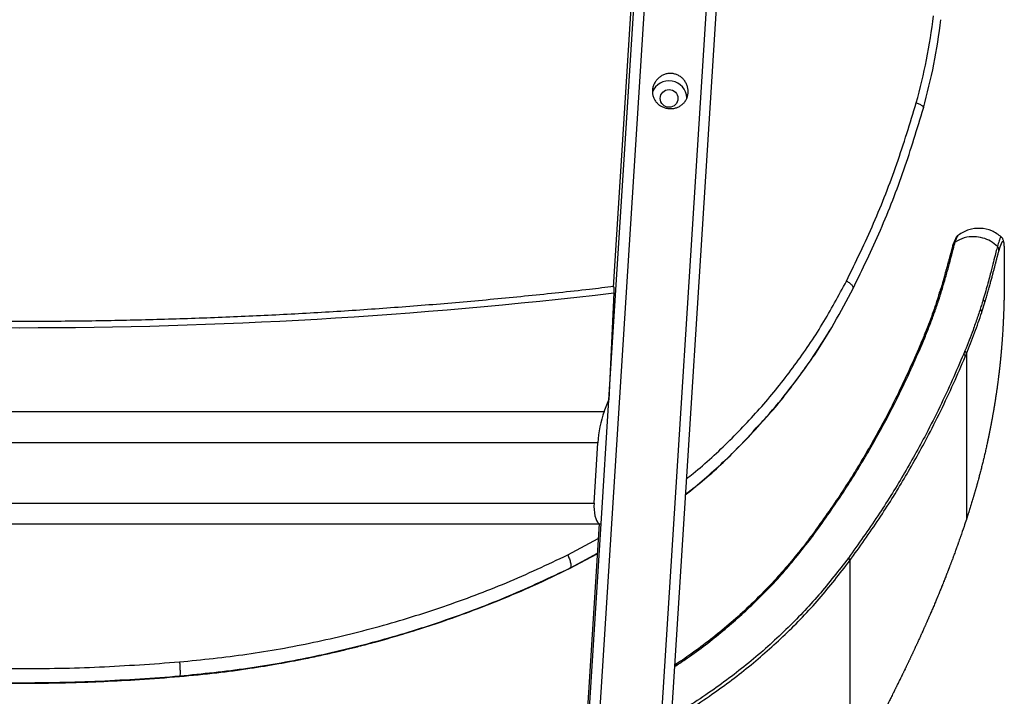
# Paper-space layout '_Bottom' of a CAD drawing. Header units: millimetres. Extents: x -275 to 275, y -308 to 307.
# Tile 4 of 5: x 0 to 275, y -132 to 57. Entities that reach past the tile are written whole.
import ezdxf

# ---------------------------------------------------------------- set-up
doc = ezdxf.new("R2010")
doc.units = ezdxf.units.MM

psp = doc.layouts.new('_Bottom')

# ---------------------------------------------------------------- linework, layer by layer
at = {"color": 7, "linetype": 'Continuous', "lineweight": 25}
for p, q in [((185.47, 228.93), (154.61, -256.7)), ((164.88, -49.14), (182.63, 230.08)), ((171.9, -258.83), (202.83, 227.77)), ((205.58, 228.55), (174.49, -260.56)), ((181.43, 224.23), (166.06, -17.64)), ((262.58, -3.17), (262.67, -3.18)), ((274.67, -3.7), (274.65, -3.68)), ((166.21, -19.26), (164.88, -49.16)), ((258.02, -18.5), (258.02, -18.5)), ((257.24, -21), (257.24, -21)), ((269.61, -21.05), (269.61, -21.05)), ((268.76, -23.78), (268.75, -23.78)), ((252.6, -32.26), (252.24, -33.13)), ((252.86, -32.71), (253.23, -31.82)), ((264.49, -35.44), (264.13, -36.29)), ((264.53, -37.17), (264.88, -36.32)), ((264.88, -36.32), (264.88, -82.66)), ((162.68, -83.87), (164.88, -49.16)), ((163.54, -52.45), (164.88, -49.16)), ((-163.54, -52.45), (163.54, -52.45)), ((208.5, -54.56), (209, -53.96)), ((161.79, -61.17), (-161.79, -61.17)), ((160.72, -78.06), (161.79, -61.17)), ((-160.72, -78.06), (160.72, -78.06)), ((-162.45, -83.92), (162.45, -83.92)), ((162.15, -83.92), (151.23, -255.84)), ((151.63, -257.71), (162.68, -83.87)), ((153.34, -92.59), (161.9, -87.95)), ((153.86, -96.39), (161.62, -92.29)), ((154.08, -96.22), (161.63, -92.11)), ((154.08, -96.22), (153.84, -96.35)), ((232.23, -94.25), (232.23, -154.16)), ((44.81, -126.47), (44.73, -126.6))]:
    psp.add_line(p, q, dxfattribs=at)
at = {"color": 7, "linetype": 'Continuous', "lineweight": 25, "flags": 128}
for points in [[(252.21, -33.25), (252.23, -33.15), (252.24, -33.14)], [(160.72, -78.06), (160.69, -78.99), (160.72, -79.92), (160.82, -80.81), (160.97, -81.64), (161.17, -82.37), (161.42, -82.98), (161.71, -83.45), (162.02, -83.76), (162.34, -83.91), (162.68, -83.87)]]:
    psp.add_lwpolyline(points, dxfattribs=at)
at = {"color": 7, "linetype": 'Continuous', "lineweight": 25}
psp.add_circle((181.71, 35.19), 2.48, dxfattribs=at)
for centre, radius, start, end in [((181.67, 35.1), 5.01, 2.5292, 157.9869), ((0, 1396), 1424.99, 263.30168, 276.69832), ((252.95, -33.5), 0.801, 96.8285, 152.7468), ((253.33, -32.62), 0.808, 97.2908, 153.402), ((263.85, -36.26), 1.03, 356.4277, 52.2845), ((263.5, -37.1), 1.03, 356.5287, 52.3151), ((190.57, -62.43), 28.81, 159.7473, 177.5079), ((221.75, -87.83), 0.543, 73.6006, 130.2913), ((231.12, -94.28), 1.12, 1.4255, 47.9628)]:
    psp.add_arc(centre, radius, start, end, dxfattribs=at)
for points, knots in [([(250.87, 33.98), (251.91, 37.98), (254, 45.97), (255.13, 54.18), (255.7, 58.29)], [0, 0, 0, 0, 0.5001247, 1, 1, 1, 1]), ([(252.86, 32.45), (253.92, 36.53), (256.04, 44.67), (257.2, 53.03), (257.77, 57.22)], [0, 0, 0, 0, 0.500151, 1, 1, 1, 1]), ([(181.31, 32.38), (180.98, 32.43), (180.66, 32.51), (180.04, 32.73), (179.74, 32.86), (179.18, 33.18), (178.92, 33.37), (178.44, 33.78), (178.22, 34.02), (177.83, 34.51), (177.66, 34.78), (177.38, 35.35), (177.27, 35.65), (177.15, 36.11), (177.12, 36.26), (177.07, 36.58), (177.05, 36.74), (177.03, 37.23), (177.05, 37.55), (177.15, 38.19), (177.23, 38.52), (177.46, 39.13), (177.6, 39.43), (177.94, 40), (178.14, 40.26), (178.58, 40.75), (178.83, 40.98), (179.35, 41.37), (179.63, 41.54), (180.22, 41.83), (180.54, 41.95), (181.18, 42.11), (181.5, 42.16), (182, 42.18), (182.16, 42.18), (182.49, 42.16), (182.66, 42.15), (183.14, 42.07), (183.46, 41.98), (184.08, 41.74), (184.37, 41.6), (184.93, 41.24), (185.19, 41.04), (185.67, 40.59), (185.88, 40.34), (186.26, 39.8), (186.43, 39.51), (186.7, 38.91), (186.81, 38.6), (186.97, 37.96), (187.01, 37.63), (187.04, 36.98), (187.03, 36.65), (186.93, 36.01), (186.85, 35.71), (186.68, 35.26), (186.62, 35.11), (186.48, 34.83), (186.4, 34.69), (186.15, 34.29), (185.95, 34.04), (185.52, 33.59), (185.28, 33.39), (184.76, 33.03), (184.48, 32.87), (183.89, 32.62), (183.59, 32.52), (182.95, 32.38), (182.62, 32.34), (181.97, 32.32), (181.64, 32.33), (181.31, 32.38)], [0, 0, 0, 0, 0.03125, 0.03125, 0.0625, 0.0625, 0.09375, 0.09375, 0.125, 0.125, 0.15625, 0.15625, 0.1875, 0.1875, 0.203125, 0.203125, 0.21875, 0.21875, 0.25, 0.25, 0.28125, 0.28125, 0.3125, 0.3125, 0.34375, 0.34375, 0.375, 0.375, 0.40625, 0.40625, 0.4375, 0.4375, 0.46875, 0.46875, 0.484375, 0.484375, 0.5, 0.5, 0.53125, 0.53125, 0.5625, 0.5625, 0.59375, 0.59375, 0.625, 0.625, 0.65625, 0.65625, 0.6875, 0.6875, 0.71875, 0.71875, 0.75, 0.75, 0.78125, 0.78125, 0.796875, 0.796875, 0.8125, 0.8125, 0.84375, 0.84375, 0.875, 0.875, 0.90625, 0.90625, 0.9375, 0.9375, 0.96875, 0.96875, 1, 1, 1, 1]), ([(231.34, -15.93), (233.94, -10.56), (239.13, 0.15), (245.65, 16.83), (249.12, 28.25), (250.87, 33.98)], [0, 0, 0, 0, 0.334001, 0.665605, 1, 1, 1, 1]), ([(250.86, 33.98), (251.04, 33.92), (251.41, 33.79), (251.89, 33.57), (252.31, 33.32), (252.73, 32.95), (252.93, 32.65), (252.84, 32.49), (252.83, 32.46)], [0, 0, 0, 0, 0.1011, 0.218373, 0.359175, 0.525642, 0.914936, 1, 1, 1, 1]), ([(233.2, -18.02), (235.81, -12.6), (241.05, -1.75), (247.62, 15.12), (251.11, 26.67), (252.86, 32.45)], [0, 0, 0, 0, 0.333398, 0.666803, 1, 1, 1, 1]), ([(274.74, -3.63), (273.86, -2.98), (272.08, -1.68), (268.8, -1.02), (265.47, -1.37), (263.58, -2.51), (262.63, -3.08)], [0, 0, 0, 0, 0.249147, 0.499276, 0.75021, 1, 1, 1, 1]), ([(258.02, -18.5), (258.21, -17.88), (258.76, -16.03), (259.56, -13.18), (260.46, -9.84), (261.21, -6.94), (261.59, -5.52), (261.75, -5.01), (261.75, -5.01)], [0, 0, 0, 0, 0.093047, 0.280682, 0.468247, 0.734098, 0.999998, 1, 1, 1, 1]), ([(262.54, -3.12), (262.52, -3.14), (262.35, -3.26), (262.17, -3.51), (261.89, -3.94), (261.7, -4.39), (261.44, -4.93), (261.25, -5.51), (261.15, -5.79)], [0, 0, 0, 0, 0.020784, 0.141515, 0.314538, 0.601553, 0.803645, 1, 1, 1, 1]), ([(261.75, -5.01), (261.75, -5.01), (261.84, -4.71), (262, -4.24), (262.26, -3.65), (262.48, -3.11), (262.56, -3.16), (262.58, -3.17)], [0, 0, 0, 0, 0.000003, 0.21125, 0.422669, 0.847885, 1, 1, 1, 1]), ([(273.56, -6.24), (272.95, -5.73), (271.73, -4.7), (269.48, -3.79), (266.95, -3.41), (264.23, -3.7), (262.57, -4.58), (261.75, -5.01)], [0, 0, 0, 0, 0.1862957, 0.3720871, 0.5600613, 0.7800126, 1, 1, 1, 1]), ([(274.65, -3.68), (274.63, -3.64), (274.56, -3.51), (274.36, -3.87), (274.07, -4.53), (273.73, -5.67), (273.56, -6.24)], [0, 0, 0, 0, 0.158999, 0.439548, 0.720152, 1, 1, 1, 1]), ([(274.01, -7.45), (274.02, -7.42), (274.06, -7.28), (274.11, -7.1), (274.17, -6.92), (274.23, -6.75), (274.29, -6.55), (274.36, -6.38), (274.4, -6.24), (274.44, -6.15), (274.49, -6.03), (274.53, -5.91), (274.58, -5.77), (274.63, -5.66), (274.67, -5.54), (274.71, -5.44), (274.76, -5.34), (274.8, -5.24), (274.84, -5.15), (274.88, -5.07), (274.92, -5), (274.96, -4.94), (274.98, -4.9), (275.01, -4.86), (275.04, -4.83), (275.06, -4.81), (275.08, -4.79), (275.1, -4.78), (275.12, -4.77), (275.14, -4.77), (275.16, -4.77), (275.18, -4.78), (275.2, -4.8), (275.22, -4.82), (275.24, -4.85), (275.26, -4.9), (275.28, -4.96), (275.3, -5.02), (275.31, -5.08), (275.32, -5.15), (275.33, -5.21), (275.34, -5.24)], [0, 0, 0, 0, 0.008892, 0.044458, 0.062237, 0.080015, 0.115568, 0.151117, 0.16889, 0.186662, 0.204434, 0.239977, 0.257748, 0.293288, 0.311058, 0.346596, 0.364364, 0.399899, 0.435432, 0.453198, 0.488729, 0.524258, 0.542022, 0.559785, 0.595311, 0.613074, 0.630835, 0.648597, 0.684119, 0.70188, 0.71964, 0.755159, 0.772918, 0.808436, 0.826193, 0.861709, 0.897223, 0.914979, 0.950491, 0.968246, 1, 1, 1, 1]), ([(275.31, -4.96), (275.3, -4.83), (275.27, -4.6), (275.15, -4.27), (275.03, -3.95), (274.81, -3.72), (274.73, -3.64)], [0, 0, 0, 0, 0.384723, 0.67654, 0.886194, 1, 1, 1, 1]), ([(275.34, -5.24), (275.34, -5.24), (275.34, -5.28), (275.35, -5.35), (275.36, -5.46), (275.37, -5.55), (275.38, -5.68), (275.39, -5.81), (275.4, -5.95), (275.41, -6.11), (275.42, -6.24), (275.43, -6.37), (275.43, -6.51), (275.44, -6.66), (275.44, -6.81), (275.45, -6.93), (275.45, -7.09), (275.45, -7.26), (275.46, -7.44), (275.46, -7.62), (275.47, -7.8), (275.47, -8.04), (275.47, -8.29), (275.48, -8.55), (275.48, -8.82), (275.48, -9.04), (275.48, -9.27), (275.49, -9.5), (275.49, -9.74), (275.49, -9.98), (275.49, -10.23), (275.49, -10.49), (275.49, -10.75), (275.49, -10.95), (275.49, -11.22), (275.5, -11.5), (275.5, -11.78), (275.5, -11.99), (275.5, -12.21), (275.5, -12.51), (275.5, -12.82), (275.5, -13.1), (275.5, -13.3), (275.5, -13.59), (275.5, -13.94), (275.5, -14.41), (275.5, -14.92), (275.49, -15.47), (275.49, -15.96), (275.49, -16.36), (275.48, -16.91), (275.48, -17.52), (275.47, -18.18), (275.46, -18.57), (275.46, -18.97), (275.45, -19.61), (275.44, -20.26), (275.43, -20.71)], [0, 0, 0, 0, 0.002891, 0.030217, 0.043879, 0.071204, 0.084866, 0.11219, 0.139513, 0.153174, 0.180495, 0.194156, 0.207816, 0.235136, 0.248796, 0.262456, 0.276115, 0.303434, 0.317093, 0.330752, 0.35807, 0.371728, 0.399045, 0.426362, 0.44002, 0.467335, 0.480993, 0.494651, 0.521966, 0.535623, 0.54928, 0.576594, 0.590251, 0.603908, 0.617565, 0.644879, 0.658536, 0.672192, 0.685849, 0.699506, 0.726819, 0.740476, 0.747304, 0.760961, 0.788276, 0.801934, 0.829254, 0.85658, 0.870241, 0.883904, 0.897569, 0.924925, 0.938598, 0.952275, 0.955694, 0.969377, 1, 1, 1, 1]), ([(261.09, -6.07), (261.09, -6.07), (261.09, -6.08), (261.08, -6.1), (261.05, -6.2), (260.99, -6.39), (260.91, -6.66), (260.84, -6.9), (260.78, -7.11), (260.73, -7.27), (260.69, -7.44), (260.62, -7.68), (260.54, -7.99), (260.45, -8.31), (260.37, -8.59), (260.31, -8.8), (260.25, -9.02), (260.19, -9.25), (260.11, -9.56), (260, -9.96), (259.89, -10.38), (259.77, -10.81), (259.65, -11.26), (259.49, -11.82), (259.36, -12.31), (259.17, -13.01), (258.81, -14.29), (258.2, -16.44), (257.65, -18.28), (257.37, -19.19)], [0, 0, 0, 0, 0.000626, 0.003129, 0.013143, 0.053197, 0.093244, 0.133285, 0.153301, 0.173316, 0.193329, 0.213341, 0.25336, 0.293372, 0.313373, 0.333373, 0.353372, 0.373368, 0.393362, 0.433347, 0.473325, 0.49331, 0.533276, 0.573235, 0.613186, 0.633158, 0.71305, 0.856458, 1, 1, 1, 1]), ([(273.56, -6.24), (273.43, -6.72), (273.18, -7.68), (272.63, -9.88), (271.91, -12.74), (271.11, -15.76), (270.3, -18.7), (269.84, -20.26), (269.61, -21.05)], [0, 0, 0, 0, 0.185461, 0.371529, 0.557001, 0.776546, 0.888085, 1, 1, 1, 1]), ([(270.03, -21.98), (270.05, -21.92), (270.14, -21.63), (270.26, -21.22), (270.43, -20.65), (270.59, -20.08), (270.76, -19.52), (270.88, -19.08), (271.01, -18.64), (271.16, -18.1), (271.34, -17.46), (271.51, -16.85), (271.68, -16.24), (271.84, -15.66), (271.99, -15.09), (272.12, -14.62), (272.21, -14.26), (272.28, -13.99), (272.35, -13.73), (272.45, -13.38), (272.56, -12.96), (272.68, -12.47), (272.81, -11.99), (272.91, -11.61), (273, -11.25), (273.08, -10.96), (273.15, -10.68), (273.22, -10.41), (273.29, -10.15), (273.35, -9.9), (273.4, -9.71), (273.46, -9.47), (273.52, -9.23), (273.58, -9.01), (273.64, -8.79), (273.71, -8.53), (273.79, -8.23), (273.86, -7.96), (273.94, -7.69), (273.98, -7.53), (274.01, -7.45)], [0, 0, 0, 0, 0.008442, 0.04199, 0.058763, 0.092309, 0.125852, 0.142623, 0.159392, 0.192928, 0.22646, 0.259987, 0.293509, 0.327026, 0.360539, 0.394047, 0.410798, 0.427548, 0.444297, 0.461045, 0.494538, 0.528027, 0.56151, 0.594988, 0.611724, 0.645194, 0.661926, 0.678658, 0.712117, 0.728845, 0.745571, 0.762296, 0.795744, 0.812465, 0.829185, 0.862623, 0.896057, 0.929485, 0.962908, 1, 1, 1, 1]), ([(186.52, -71.26), (187.15, -70.78), (191.47, -67.49), (198.78, -60.56), (208.35, -50.5), (216.96, -39.62), (224.77, -28.14), (229.15, -20), (231.34, -15.93)], [0, 0, 0, 0, 0.032895, 0.226409, 0.419777, 0.613147, 0.80664, 1, 1, 1, 1]), ([(231.34, -15.93), (231.5, -16.02), (231.85, -16.22), (232.3, -16.54), (232.68, -16.88), (233.09, -17.37), (233.29, -17.89), (233.13, -18.16), (233.04, -18.3)], [0, 0, 0, 0, 0.0766835, 0.1656407, 0.272453, 0.3987409, 0.69409, 1, 1, 1, 1]), ([(166.23, -17.48), (163.97, -17.74), (156.02, -18.68), (142.35, -20.13), (125.21, -21.76), (108.07, -23.17), (90.93, -24.38), (73.78, -25.37), (56.63, -26.16), (39.49, -26.74), (22.34, -27.12), (5.19, -27.28), (-11.96, -27.24), (-29.11, -27), (-46.25, -26.54), (-63.39, -25.88), (-80.52, -25.01), (-97.65, -23.93), (-114.77, -22.64), (-131.89, -21.15), (-148.7, -19.47), (-160.14, -18.2), (-165.88, -17.52), (-166.23, -17.48)], [0, 0, 0, 0, 0.020594, 0.07252, 0.124314, 0.175992, 0.227569, 0.27906, 0.330481, 0.381848, 0.433177, 0.484482, 0.53578, 0.587085, 0.638409, 0.689767, 0.741176, 0.792649, 0.844205, 0.895856, 0.94762, 0.996818, 1, 1, 1, 1]), ([(166.24, -17.52), (166.25, -17.56), (166.27, -17.65), (166.25, -18.45), (166.22, -19.11), (166.21, -19.26)], [0, 0, 0, 0, 0.396475, 0.85483, 1, 1, 1, 1]), ([(209, -53.96), (211.21, -51.35), (215.8, -45.92), (222.09, -37.14), (228.03, -27.81), (231.47, -21.29), (233.19, -18.03)], [0, 0, 0, 0, 0.236279, 0.49096, 0.745533, 1, 1, 1, 1]), ([(257.39, -19.08), (257.36, -19.18), (257.11, -20), (256.84, -20.83), (256.6, -21.55)], [0, 0, 0, 0, 0.126377, 1, 1, 1, 1]), ([(257.24, -21), (257.37, -20.58), (257.64, -19.74), (257.9, -18.91), (258.02, -18.5)], [0, 0, 0, 0, 0.499945, 1, 1, 1, 1]), ([(257.37, -19.19), (257.39, -19.12), (257.42, -18.96), (257.57, -18.77), (257.76, -18.6), (257.94, -18.53), (258.02, -18.5)], [0, 0, 0, 0, 0.249402, 0.499603, 0.748837, 1, 1, 1, 1]), ([(257.37, -19.19), (257.39, -19.12), (257.42, -18.96), (257.57, -18.77), (257.76, -18.6), (257.94, -18.53), (258.02, -18.5)], [0, 0, 0, 0, 0.249403, 0.499603, 0.748837, 1, 1, 1, 1]), ([(256.58, -21.67), (256.42, -22.14), (255.63, -24.51), (254.34, -28.06), (253.06, -31.2), (252.58, -32.38)], [0, 0, 0, 0, 0.135483, 0.677346, 1, 1, 1, 1]), ([(253.23, -31.82), (253.69, -30.69), (254.61, -28.44), (255.63, -25.67), (256.26, -23.89), (256.69, -22.66), (256.97, -21.83), (257.19, -21.15), (257.24, -21)], [0, 0, 0, 0, 0.306776, 0.613539, 0.766904, 0.805245, 0.95861, 1, 1, 1, 1]), ([(256.58, -21.67), (256.6, -21.59), (256.64, -21.44), (256.78, -21.25), (256.98, -21.1), (257.15, -21.03), (257.24, -21)], [0, 0, 0, 0, 0.249403, 0.499602, 0.748861, 1, 1, 1, 1]), ([(256.58, -21.67), (256.6, -21.59), (256.64, -21.44), (256.78, -21.25), (256.98, -21.1), (257.15, -21.03), (257.24, -21)], [0, 0, 0, 0, 0.249403, 0.499602, 0.748861, 1, 1, 1, 1]), ([(275.43, -20.71), (275.43, -20.73), (275.42, -20.8), (275.42, -20.96), (275.41, -21.28), (275.4, -21.74), (275.39, -22.21), (275.38, -22.6), (275.37, -22.89), (275.36, -23.19), (275.35, -23.48), (275.34, -23.78), (275.33, -24.08), (275.32, -24.39), (275.31, -24.69), (275.3, -25), (275.29, -25.31), (275.27, -25.62), (275.26, -25.93), (275.25, -26.25), (275.23, -26.56), (275.22, -26.88), (275.2, -27.19), (275.19, -27.51), (275.17, -27.83), (275.15, -28.15), (275.14, -28.47), (275.12, -28.79), (275.1, -29.11), (275.08, -29.43), (275.06, -29.86), (275.03, -30.29), (275, -30.72), (274.98, -31.05), (274.96, -31.37), (274.94, -31.7), (274.92, -32.02), (274.89, -32.35), (274.87, -32.67), (274.85, -32.94), (274.83, -33.22), (274.81, -33.49), (274.79, -33.76), (274.76, -34.03), (274.75, -34.25), (274.72, -34.52), (274.7, -34.79), (274.68, -35.06), (274.66, -35.28), (274.65, -35.44), (274.63, -35.66), (274.61, -35.83), (274.6, -35.98), (274.59, -36.12), (274.57, -36.31), (274.55, -36.53), (274.53, -36.74), (274.51, -36.96), (274.49, -37.18), (274.47, -37.34), (274.45, -37.56), (274.43, -37.78), (274.41, -38), (274.39, -38.21), (274.36, -38.43), (274.34, -38.65), (274.32, -38.87), (274.3, -39.08), (274.27, -39.35), (274.24, -39.57), (274.22, -39.84), (274.19, -40.12), (274.15, -40.44), (274.12, -40.71), (274.09, -40.98), (274.06, -41.26), (274.02, -41.58), (273.99, -41.85), (273.95, -42.12), (273.92, -42.4), (273.88, -42.72), (273.84, -43.05), (273.79, -43.48), (273.73, -43.91), (273.67, -44.35), (273.63, -44.67), (273.59, -45), (273.53, -45.43), (273.47, -45.86), (273.41, -46.29), (273.36, -46.62), (273.31, -46.94), (273.27, -47.26), (273.22, -47.59), (273.15, -48.02), (273.09, -48.45), (273.02, -48.88), (272.97, -49.2), (272.92, -49.53), (272.87, -49.85), (272.82, -50.17), (272.77, -50.5), (272.71, -50.82), (272.67, -51.09), (272.62, -51.36), (272.59, -51.57), (272.54, -51.84), (272.51, -52.06), (272.46, -52.32), (272.42, -52.54), (272.38, -52.81), (272.34, -53.02), (272.3, -53.24), (272.26, -53.45), (272.22, -53.67), (272.18, -53.93), (272.13, -54.2), (272.08, -54.47), (272.03, -54.74), (271.98, -55.01), (271.92, -55.33), (271.86, -55.65), (271.81, -55.92), (271.76, -56.19), (271.71, -56.45), (271.66, -56.72), (271.61, -56.94), (271.57, -57.15), (271.53, -57.36), (271.49, -57.58), (271.46, -57.74), (271.41, -57.95), (271.37, -58.16), (271.33, -58.38), (271.29, -58.54), (271.26, -58.7), (271.23, -58.86), (271.19, -59.07), (271.14, -59.29), (271.1, -59.5), (271.06, -59.66), (271.03, -59.82), (271, -59.98), (270.96, -60.14), (270.93, -60.3), (270.88, -60.51), (270.84, -60.73), (270.79, -60.94), (270.75, -61.15), (270.67, -61.53), (270.55, -62.06), (270.41, -62.7), (270.29, -63.23), (270.17, -63.76), (270.04, -64.29), (269.89, -64.93), (269.79, -65.37), (269.73, -65.6), (269.73, -65.62), (269.73, -65.63), (269.72, -65.67), (269.68, -65.81), (269.6, -66.15), (269.47, -66.68), (269.32, -67.32), (269.18, -67.85), (269.05, -68.37), (268.92, -68.9), (268.78, -69.43), (268.64, -69.96), (268.53, -70.38), (268.42, -70.8), (268.31, -71.22), (268.19, -71.64), (268.08, -72.06), (267.96, -72.49), (267.85, -72.91), (267.73, -73.33), (267.64, -73.64), (267.55, -73.96), (267.48, -74.22), (267.41, -74.48), (267.33, -74.74), (267.24, -75.06), (267.15, -75.37), (267.06, -75.68), (266.98, -75.95), (266.9, -76.21), (266.83, -76.47), (266.73, -76.78), (266.61, -77.2), (266.45, -77.72), (266.29, -78.24), (266.13, -78.76), (266, -79.18), (265.84, -79.7), (265.71, -80.12), (265.58, -80.53), (265.48, -80.84), (265.38, -81.16), (265.28, -81.47), (265.17, -81.78), (265.07, -82.09), (264.98, -82.38), (264.91, -82.58), (264.88, -82.66)], [0, 0, 0, 0, 0.001308, 0.003863, 0.008973, 0.019199, 0.029427, 0.034542, 0.039657, 0.044773, 0.04989, 0.055007, 0.060125, 0.065244, 0.070363, 0.075482, 0.080603, 0.085723, 0.090845, 0.095966, 0.101088, 0.106211, 0.111334, 0.116458, 0.121581, 0.126706, 0.13183, 0.136955, 0.142081, 0.147206, 0.152332, 0.162585, 0.167712, 0.172839, 0.177966, 0.183094, 0.188221, 0.193349, 0.198478, 0.203606, 0.20617, 0.211299, 0.216428, 0.218992, 0.224121, 0.226686, 0.231815, 0.236945, 0.23951, 0.242074, 0.244639, 0.249769, 0.25009, 0.251372, 0.256502, 0.259067, 0.261632, 0.266762, 0.269328, 0.271893, 0.274458, 0.279588, 0.282154, 0.284719, 0.28985, 0.292415, 0.294981, 0.300111, 0.302677, 0.307808, 0.310374, 0.315505, 0.320636, 0.325767, 0.328333, 0.333465, 0.338596, 0.343728, 0.346294, 0.351425, 0.356557, 0.361689, 0.366821, 0.377085, 0.382217, 0.38735, 0.392482, 0.397614, 0.407879, 0.413011, 0.418144, 0.423276, 0.428409, 0.433541, 0.438674, 0.448939, 0.454071, 0.459204, 0.464336, 0.469469, 0.474602, 0.479734, 0.484867, 0.49, 0.492566, 0.497698, 0.500265, 0.505397, 0.507964, 0.513096, 0.515663, 0.520795, 0.523362, 0.525928, 0.531061, 0.533627, 0.538759, 0.543892, 0.546458, 0.551591, 0.556724, 0.561856, 0.566989, 0.569555, 0.574688, 0.579821, 0.582387, 0.584953, 0.590086, 0.592652, 0.595218, 0.597785, 0.602917, 0.605484, 0.60805, 0.610616, 0.613183, 0.615749, 0.620882, 0.623448, 0.626014, 0.628581, 0.631147, 0.633713, 0.63628, 0.638846, 0.643979, 0.646545, 0.649111, 0.654244, 0.664509, 0.674775, 0.68504, 0.690173, 0.700438, 0.710704, 0.720969, 0.721611, 0.721931, 0.722012, 0.722332, 0.723616, 0.728748, 0.739014, 0.749279, 0.759545, 0.764677, 0.774943, 0.785208, 0.790341, 0.800606, 0.805739, 0.810872, 0.821137, 0.82627, 0.831403, 0.841668, 0.846801, 0.851934, 0.857067, 0.862199, 0.864766, 0.869898, 0.875031, 0.880164, 0.885297, 0.89043, 0.892996, 0.898129, 0.903261, 0.908394, 0.91866, 0.928925, 0.934058, 0.944324, 0.949457, 0.959722, 0.964855, 0.969988, 0.975121, 0.980253, 0.985386, 0.990519, 0.995652, 1, 1, 1, 1]), ([(269.61, -21.05), (269.47, -21.51), (269.19, -22.41), (268.9, -23.32), (268.76, -23.78)], [0, 0, 0, 0, 0.49996, 1, 1, 1, 1]), ([(269.18, -24.69), (269.18, -24.69), (269.18, -24.68), (269.18, -24.67), (269.19, -24.66), (269.19, -24.65), (269.2, -24.63), (269.2, -24.62), (269.21, -24.61), (269.21, -24.6), (269.21, -24.58), (269.22, -24.57), (269.22, -24.55), (269.23, -24.54), (269.23, -24.53), (269.24, -24.52), (269.24, -24.5), (269.24, -24.49), (269.25, -24.47), (269.26, -24.44), (269.27, -24.41), (269.28, -24.37), (269.29, -24.34), (269.31, -24.3), (269.32, -24.25), (269.34, -24.21), (269.35, -24.17), (269.36, -24.14), (269.37, -24.11), (269.38, -24.06), (269.4, -24.02), (269.41, -23.97), (269.42, -23.94), (269.43, -23.91), (269.44, -23.87), (269.46, -23.83), (269.47, -23.79), (269.48, -23.74), (269.49, -23.71), (269.5, -23.68), (269.52, -23.64), (269.53, -23.6), (269.54, -23.55), (269.56, -23.51), (269.57, -23.48), (269.58, -23.44), (269.59, -23.4), (269.61, -23.36), (269.62, -23.31), (269.63, -23.28), (269.64, -23.24), (269.65, -23.21), (269.66, -23.17), (269.68, -23.12), (269.69, -23.08), (269.7, -23.05), (269.71, -23.01), (269.72, -22.98), (269.74, -22.94), (269.75, -22.89), (269.76, -22.85), (269.77, -22.81), (269.78, -22.78), (269.8, -22.75), (269.81, -22.7), (269.82, -22.66), (269.84, -22.62), (269.85, -22.58), (269.86, -22.55), (269.87, -22.51), (269.88, -22.46), (269.9, -22.42), (269.91, -22.39), (269.92, -22.35), (269.93, -22.32), (269.94, -22.28), (269.95, -22.23), (269.97, -22.19), (269.98, -22.15), (269.99, -22.12), (270, -22.09), (270.01, -22.04), (270.02, -22), (270.03, -21.98)], [0, 0, 0, 0, 0.000244, 0.006343, 0.012443, 0.015493, 0.021593, 0.024642, 0.030742, 0.033792, 0.039892, 0.045991, 0.049041, 0.055141, 0.058191, 0.06429, 0.07039, 0.07344, 0.07954, 0.091739, 0.103938, 0.116138, 0.128337, 0.140536, 0.164935, 0.177134, 0.189333, 0.201532, 0.213731, 0.225931, 0.250329, 0.262528, 0.274727, 0.286926, 0.299125, 0.311324, 0.335722, 0.347921, 0.36012, 0.372319, 0.384518, 0.396717, 0.421115, 0.433314, 0.445513, 0.457712, 0.469911, 0.494308, 0.506507, 0.518706, 0.530905, 0.543104, 0.555302, 0.5797, 0.591898, 0.604097, 0.616296, 0.628494, 0.640693, 0.66509, 0.677289, 0.689487, 0.701686, 0.713885, 0.726083, 0.75048, 0.762678, 0.774877, 0.787075, 0.799274, 0.82367, 0.835869, 0.848067, 0.860265, 0.872464, 0.884662, 0.909059, 0.921257, 0.933455, 0.945653, 0.957851, 0.97005, 1, 1, 1, 1]), ([(270.03, -21.98), (270.04, -21.9), (270.04, -21.74), (269.96, -21.5), (269.82, -21.26), (269.68, -21.12), (269.61, -21.05)], [0, 0, 0, 0, 0.2494038, 0.4996018, 0.7488985, 1, 1, 1, 1]), ([(270.03, -21.98), (270.04, -21.9), (270.04, -21.74), (269.96, -21.5), (269.82, -21.26), (269.68, -21.12), (269.61, -21.05)], [0, 0, 0, 0, 0.249404, 0.499602, 0.748899, 1, 1, 1, 1]), ([(268.75, -23.78), (268.58, -24.33), (268.31, -25.16), (267.65, -27.11), (266.82, -29.46), (265.67, -32.52), (264.88, -34.46), (264.49, -35.44)], [0, 0, 0, 0, 0.145061, 0.21759, 0.507736, 0.753789, 1, 1, 1, 1]), ([(264.88, -36.32), (265.68, -34.35), (267.26, -30.42), (268.54, -26.6), (269.18, -24.69)], [0, 0, 0, 0, 0.499342, 1, 1, 1, 1]), ([(269.18, -24.69), (269.18, -24.62), (269.19, -24.46), (269.11, -24.22), (268.97, -23.99), (268.83, -23.85), (268.75, -23.78)], [0, 0, 0, 0, 0.249405, 0.499602, 0.748918, 1, 1, 1, 1]), ([(269.18, -24.69), (269.18, -24.61), (269.19, -24.46), (269.11, -24.22), (268.97, -23.99), (268.83, -23.85), (268.76, -23.78)], [0, 0, 0, 0, 0.249405, 0.499602, 0.748919, 1, 1, 1, 1]), ([(206.97, -56.12), (207.86, -55.18), (211.98, -50.84), (218.4, -42.3), (224.12, -34.32), (226.6, -29.84), (226.81, -29.46)], [0, 0, 0, 0, 0.116372, 0.538622, 0.961587, 1, 1, 1, 1]), ([(221.91, -87.31), (224.67, -83.44), (229.92, -76.1), (236.77, -65.05), (242.15, -55.45), (246.44, -46.97), (249.85, -39.72), (251.86, -35.04), (252.86, -32.71)], [0, 0, 0, 0, 0.217199, 0.411545, 0.605892, 0.737269, 0.8687, 1, 1, 1, 1]), ([(252.21, -33.25), (251.22, -35.54), (249.25, -40.12), (245.9, -47.21), (241.65, -55.62), (236.26, -65.24), (229.36, -76.34), (224.1, -83.69), (221.34, -87.55)], [0, 0, 0, 0, 0.129291, 0.258707, 0.38807, 0.58528, 0.782488, 1, 1, 1, 1]), ([(264.13, -36.29), (263.09, -38.73), (261.02, -43.62), (257.48, -51.17), (252.98, -60.1), (247.29, -70.31), (240.1, -81.91), (234.66, -89.53), (231.86, -93.45)], [0, 0, 0, 0, 0.130492, 0.2611, 0.391653, 0.590625, 0.789595, 1, 1, 1, 1]), ([(232.23, -94.25), (235.03, -90.34), (240.43, -82.78), (247.56, -71.3), (253.23, -61.19), (257.75, -52.25), (261.36, -44.6), (263.47, -39.64), (264.53, -37.17)], [0, 0, 0, 0, 0.21063, 0.406621, 0.602615, 0.735081, 0.867601, 1, 1, 1, 1]), ([(186.23, -75.76), (186.71, -75.38), (189.01, -73.59), (192.95, -70.17), (198.15, -65.41), (203.38, -60.24), (206.76, -56.49), (208.5, -54.57)], [0, 0, 0, 0, 0.059709, 0.285463, 0.510527, 0.748097, 1, 1, 1, 1]), ([(186.24, -75.64), (187.36, -74.79), (192.22, -71.09), (199.22, -64.61), (204.67, -58.63), (206.97, -56.12)], [0, 0, 0, 0, 0.147512, 0.641601, 1, 1, 1, 1]), ([(264.88, -82.66), (264.67, -83.32), (264.13, -84.94), (263.57, -86.56), (263.23, -87.53)], [0, 0, 0, 0, 0.402758, 1, 1, 1, 1]), ([(183.18, -123.84), (184.18, -123.19), (188.7, -120.24), (196.27, -114.43), (205.63, -106.13), (214.3, -97.1), (219.37, -90.57), (221.91, -87.31)], [0, 0, 0, 0, 0.0652615, 0.295809, 0.5263571, 0.7631821, 1, 1, 1, 1]), ([(221.37, -87.4), (221.17, -87.68), (219.77, -89.63), (216.9, -93.2), (212.74, -98.09), (208.26, -102.9), (203.51, -107.57), (198.51, -112.05), (193.29, -116.31), (188.19, -120.15), (184.75, -122.46), (183.2, -123.5)], [0, 0, 0, 0, 0.02028, 0.141602, 0.265108, 0.390349, 0.516675, 0.643222, 0.769571, 0.896181, 1, 1, 1, 1]), ([(263.23, -87.53), (263.19, -87.65), (263.11, -87.88), (262.96, -88.3), (262.82, -88.69), (262.68, -89.09), (262.54, -89.49), (262.4, -89.88), (262.26, -90.28), (262.12, -90.67), (261.98, -91.07), (261.83, -91.46), (261.69, -91.86), (261.54, -92.25), (261.4, -92.64), (261.29, -92.94), (261.14, -93.33), (261, -93.73), (260.85, -94.12), (260.74, -94.41), (260.63, -94.71), (260.52, -95), (260.41, -95.3), (260.3, -95.59), (260.2, -95.84), (260.13, -96.03), (260.07, -96.18), (260.02, -96.3), (259.99, -96.39), (259.98, -96.43), (259.97, -96.46), (259.94, -96.52), (259.84, -96.78), (259.71, -97.12), (259.56, -97.51), (259.41, -97.9), (259.26, -98.3), (259.06, -98.78), (258.91, -99.18), (258.76, -99.57), (258.6, -99.96), (258.45, -100.35), (258.29, -100.74), (258.13, -101.13), (257.98, -101.52), (257.78, -102), (257.62, -102.39), (257.46, -102.78), (257.35, -103.07), (257.23, -103.36), (257.11, -103.65), (256.99, -103.94), (256.89, -104.19), (256.78, -104.43), (256.68, -104.67), (256.52, -105.06), (256.36, -105.45), (256.16, -105.93), (255.95, -106.41), (255.71, -106.99), (255.46, -107.57), (255.25, -108.05), (255.05, -108.54), (254.9, -108.87), (254.79, -109.14), (254.75, -109.22), (254.73, -109.27), (254.67, -109.4), (254.58, -109.62), (254.47, -109.86), (254.37, -110.1), (254.28, -110.29), (254.18, -110.53), (254.09, -110.72), (253.99, -110.96), (253.88, -111.2), (253.78, -111.44), (253.67, -111.68), (253.56, -111.92), (253.44, -112.21), (253.31, -112.5), (253.18, -112.79), (253.05, -113.08), (252.92, -113.36), (252.75, -113.75), (252.58, -114.13), (252.41, -114.51), (252.28, -114.8), (252.15, -115.09), (252.01, -115.38), (251.88, -115.66), (251.71, -116.05), (251.53, -116.43), (251.36, -116.81), (251.23, -117.1), (251.1, -117.39), (250.96, -117.67), (250.83, -117.96), (250.65, -118.34), (250.48, -118.72), (250.3, -119.11), (250.17, -119.39), (250.03, -119.68), (249.9, -119.96), (249.77, -120.25), (249.63, -120.54), (249.5, -120.82), (249.36, -121.11), (249.23, -121.39), (249.09, -121.68), (248.96, -121.96), (248.82, -122.25), (248.69, -122.53), (248.55, -122.82), (248.42, -123.11), (248.28, -123.39), (248.14, -123.67), (248.01, -123.96), (247.87, -124.24), (247.69, -124.62), (247.5, -125), (247.32, -125.38), (247.18, -125.67), (247, -126.04), (246.81, -126.42), (246.63, -126.8), (246.49, -127.09), (246.31, -127.46), (246.12, -127.84), (245.93, -128.22), (245.75, -128.6), (245.56, -128.97), (245.38, -129.35), (245.24, -129.63), (245.09, -129.91), (244.95, -130.2), (244.84, -130.43), (244.74, -130.62), (244.67, -130.76), (244.6, -130.9), (244.53, -131.04), (244.46, -131.18), (244.37, -131.37), (244.2, -131.7), (244.01, -132.08), (243.78, -132.54), (243.54, -133.01), (243.3, -133.48), (243.06, -133.95), (242.87, -134.32), (242.63, -134.79), (242.44, -135.16), (242.2, -135.63), (242.01, -136), (241.77, -136.47), (241.58, -136.84), (241.34, -137.31), (241.1, -137.77), (240.86, -138.23), (240.69, -138.56), (240.56, -138.79), (240.44, -139.02), (240.3, -139.3), (240.15, -139.58), (240.01, -139.86), (239.86, -140.13), (239.74, -140.37), (239.64, -140.55), (239.57, -140.69), (239.47, -140.87), (239.37, -141.06), (239.27, -141.24), (239.2, -141.38), (239.1, -141.57), (238.98, -141.8), (238.83, -142.07), (238.69, -142.35), (238.54, -142.63), (238.34, -142.99), (238.1, -143.45), (237.8, -144), (237.51, -144.55), (237.26, -145.01), (237.1, -145.31), (237.03, -145.44), (236.99, -145.52), (236.86, -145.76), (236.68, -146.08), (236.48, -146.44), (236.19, -146.99), (235.74, -147.81), (234.55, -149.99), (233.48, -151.89), (232.54, -153.59), (232.37, -153.9), (232.25, -154.12), (232.23, -154.16)], [0, 0, 0, 0, 0.005395, 0.009666, 0.018207, 0.022478, 0.026749, 0.035291, 0.039562, 0.043833, 0.052375, 0.056646, 0.060917, 0.069459, 0.07373, 0.078001, 0.082272, 0.090814, 0.095085, 0.099356, 0.103627, 0.107898, 0.112169, 0.11644, 0.120711, 0.122846, 0.124982, 0.127117, 0.128185, 0.128719, 0.128853, 0.129386, 0.131522, 0.140064, 0.144335, 0.148606, 0.157148, 0.161419, 0.169961, 0.174232, 0.178503, 0.187045, 0.191316, 0.195587, 0.204129, 0.2084, 0.216942, 0.221213, 0.225484, 0.229755, 0.234026, 0.238297, 0.242568, 0.244704, 0.248975, 0.253246, 0.261788, 0.266059, 0.274601, 0.283143, 0.291685, 0.300227, 0.304498, 0.31304, 0.315176, 0.316243, 0.31651, 0.317578, 0.321849, 0.32612, 0.328255, 0.332526, 0.334662, 0.338933, 0.341068, 0.345339, 0.34961, 0.351746, 0.356016, 0.360287, 0.364558, 0.368829, 0.3731, 0.377371, 0.381642, 0.390183, 0.394454, 0.398725, 0.402995, 0.407266, 0.411537, 0.415807, 0.424349, 0.428619, 0.43289, 0.437161, 0.441431, 0.445702, 0.449972, 0.458513, 0.462783, 0.467054, 0.471324, 0.475595, 0.479865, 0.484135, 0.488406, 0.492676, 0.496946, 0.501216, 0.505487, 0.509757, 0.514027, 0.518297, 0.522567, 0.526838, 0.531108, 0.535378, 0.539648, 0.543918, 0.552458, 0.556728, 0.560998, 0.565268, 0.573808, 0.578078, 0.582347, 0.586617, 0.595157, 0.599427, 0.603696, 0.612236, 0.616506, 0.620775, 0.625045, 0.629315, 0.633584, 0.635719, 0.637854, 0.639988, 0.642123, 0.644258, 0.646393, 0.650662, 0.659201, 0.663471, 0.672009, 0.680548, 0.684817, 0.693356, 0.697625, 0.706164, 0.710433, 0.718971, 0.72324, 0.731778, 0.736047, 0.744585, 0.753123, 0.757392, 0.759526, 0.763795, 0.768064, 0.772333, 0.776601, 0.78087, 0.785139, 0.787273, 0.789407, 0.791542, 0.79581, 0.797945, 0.800079, 0.802213, 0.806482, 0.81075, 0.815019, 0.819287, 0.823556, 0.832093, 0.840629, 0.849166, 0.857703, 0.861971, 0.863038, 0.863572, 0.865706, 0.874242, 0.87851, 0.882778, 0.89985, 0.916922, 0.985208, 0.989475, 0.998007, 1, 1, 1, 1]), ([(44.72, -122.54), (51.02, -121.89), (63.61, -120.6), (82.28, -117.22), (100.67, -112.78), (118.68, -107.19), (136.33, -100.58), (147.66, -95.26), (153.34, -92.59)], [0, 0, 0, 0, 0.1666377, 0.3333463, 0.5000083, 0.6665252, 0.8326486, 1, 1, 1, 1]), ([(153.34, -92.59), (153.42, -92.76), (153.6, -93.12), (153.82, -93.69), (154.01, -94.26), (154.19, -95.02), (154.26, -95.77), (154.14, -96.07), (154.08, -96.22)], [0, 0, 0, 0, 0.076605, 0.165503, 0.272278, 0.39855, 0.69394, 1, 1, 1, 1]), ([(231.86, -93.45), (229.17, -96.94), (223.79, -103.91), (214.43, -113.71), (204.14, -122.92), (194.6, -130.05), (187.24, -134.95), (183.66, -137.04), (182.29, -137.85)], [0, 0, 0, 0, 0.201904, 0.403813, 0.611422, 0.81903, 0.930447, 1, 1, 1, 1]), ([(44.73, -126.63), (48.21, -126.3), (54.78, -125.68), (64.04, -124.42), (72.16, -123.09), (78.76, -121.85), (83.99, -120.76), (88.01, -119.85), (91.57, -119.01), (95.33, -118.07), (99.77, -116.9), (105.15, -115.39), (111.35, -113.51), (118.35, -111.21), (126.14, -108.43), (134.73, -105.07), (144.1, -101.08), (150.51, -98), (153.86, -96.39)], [0, 0, 0, 0, 0.0913531, 0.1729897, 0.2449461, 0.3072162, 0.3493263, 0.3854105, 0.4154451, 0.4456841, 0.4871422, 0.5362241, 0.5930358, 0.6577212, 0.7304711, 0.8115439, 0.901263, 1, 1, 1, 1]), ([(44.81, -126.47), (51.15, -125.82), (63.81, -124.52), (82.59, -121.1), (101.1, -116.62), (119.24, -110.97), (136.99, -104.28), (148.38, -98.91), (154.08, -96.22)], [0, 0, 0, 0, 0.166641, 0.333147, 0.499917, 0.666416, 0.833189, 1, 1, 1, 1]), ([(182.22, -138.89), (183.68, -138.03), (187.36, -135.88), (194.73, -131), (204.11, -124.01), (214.37, -114.9), (223.89, -105.02), (229.45, -97.84), (232.23, -94.25)], [0, 0, 0, 0, 0.073572, 0.184742, 0.385726, 0.586712, 0.793356, 1, 1, 1, 1]), ([(-44.72, -122.54), (-37.28, -123.07), (-22.4, -124.14), (-0.02, -124.55), (22.37, -124.14), (37.26, -123.07), (44.72, -122.54)], [0, 0, 0, 0, 0.250065, 0.49991, 0.749143, 1, 1, 1, 1]), ([(44.72, -122.54), (44.74, -122.72), (44.77, -123.12), (44.81, -123.75), (44.84, -124.36), (44.87, -125.19), (44.87, -125.99), (44.83, -126.31), (44.81, -126.47)], [0, 0, 0, 0, 0.076579, 0.165455, 0.272218, 0.398485, 0.693888, 1, 1, 1, 1]), ([(-44.81, -126.47), (-37.36, -127.01), (-22.45, -128.08), (-0.01, -128.49), (22.44, -128.08), (37.35, -127), (44.81, -126.47)], [0, 0, 0, 0, 0.249939, 0.499918, 0.74997, 1, 1, 1, 1]), ([(-44.73, -126.63), (-42.27, -126.82), (-37.56, -127.2), (-30.84, -127.63), (-24.8, -127.94), (-19.45, -128.17), (-14.78, -128.31), (-10.81, -128.41), (-7.38, -128.47), (-3.57, -128.51), (1.24, -128.52), (7.57, -128.47), (15.13, -128.32), (23.91, -128), (33.92, -127.47), (40.99, -126.92), (44.73, -126.63)], [0, 0, 0, 0, 0.082948, 0.158177, 0.225689, 0.285485, 0.337567, 0.381935, 0.418589, 0.452472, 0.509291, 0.579886, 0.664256, 0.762399, 0.874315, 1, 1, 1, 1])]:
    psp.add_open_spline(points, degree=3, knots=knots, dxfattribs=at)
for points in [[(261.09, -6.07), (261.11, -5.97), (261.15, -5.75), (261.29, -5.46), (261.49, -5.21), (261.66, -5.08), (261.75, -5.01)], [(274.01, -7.45), (274.01, -7.34), (274.02, -7.12), (273.94, -6.79), (273.79, -6.49), (273.64, -6.33), (273.56, -6.24)]]:
    psp.add_open_spline(points, degree=3, dxfattribs=at)

doc.saveas('drawing.dxf')
